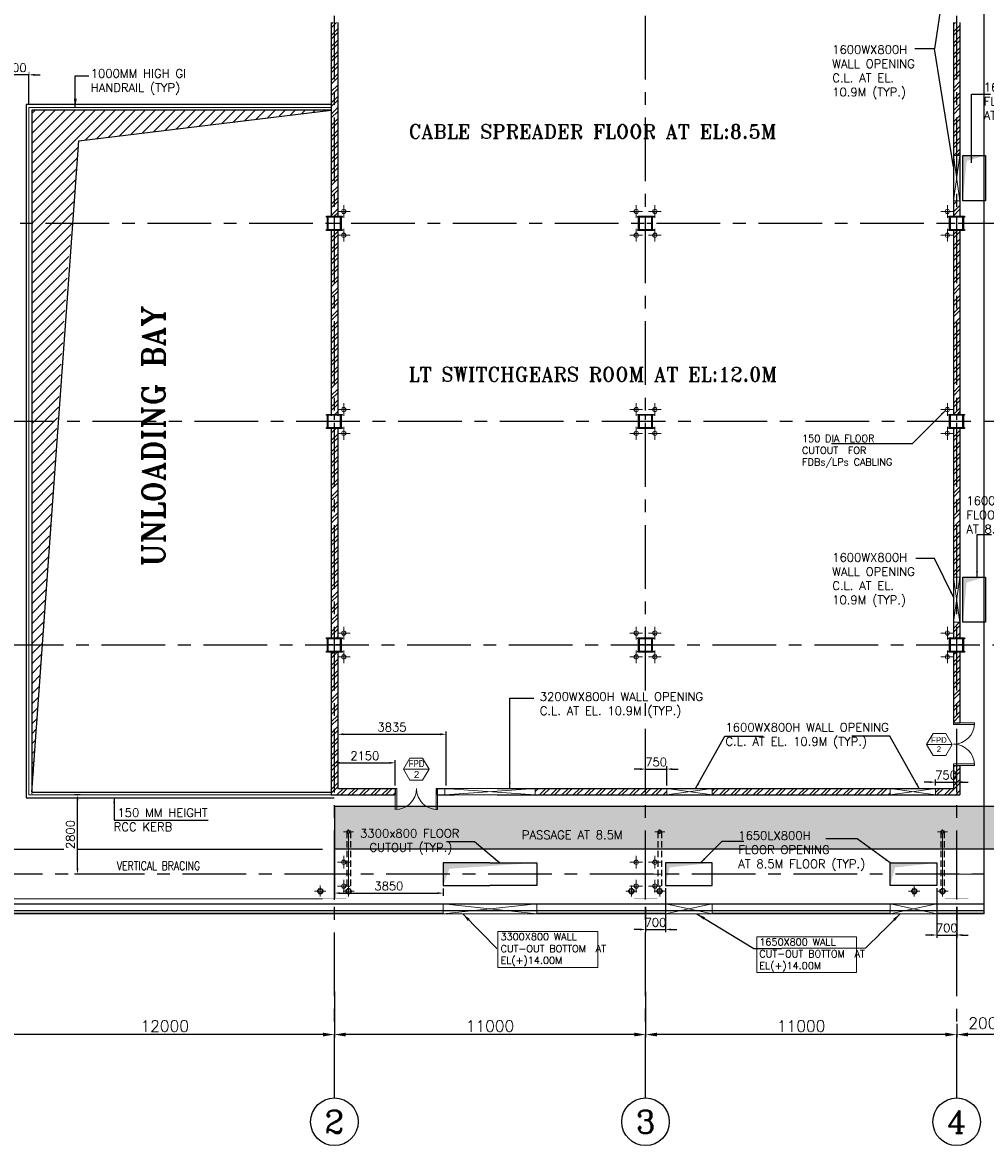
# Model space of a CAD drawing. Header units: inches. Extents: x 156890 to 366890, y 36423 to 221804.
# Tile 5 of 163: x 175714 to 209764, y 86336 to 126027. Entities that reach past the tile are written whole.
import ezdxf
from ezdxf.enums import TextEntityAlignment as Align

# ---------------------------------------------------------------- set-up
doc = ezdxf.new("R2010")
doc.units = ezdxf.units.IN
doc.header["$LTSCALE"] = 1800
doc.header["$MEASUREMENT"] = 0
for name, pattern in [('CENTER', [2, 1.25, -0.25, 0.25, -0.25]), ('CENTER2', [1.125, 0.75, -0.125, 0.125, -0.125]), ('CONTINOUS', [0]), ('DASHED', [0.75, 0.5, -0.25]), ('HIDDEN', [0.375, 0.25, -0.125]), ('HIDDEN2', [0.1875, 0.125, -0.0625])]:
    doc.linetypes.add(name, pattern=pattern)
for name, color, linetype, lineweight in [('1A', 3, 'Continuous', 9), ('2CON', 1, 'Continuous', 13), ('4MM', 4, 'Continuous', 20), ('7', 8, 'CENTER', 13), ('A-DOOR', 31, 'Continuous', 9), ('A-WIN TAG', 3, 'Continuous', 13), ('A-WIN TAG TEXT', 3, 'Continuous', 13), ('CL', 8, 'CENTER', 15), ('CLAD-1', 3, 'Continuous', 15), ('CNOTE', 3, 'Continuous', 15), ('dimension line', 4, 'Continuous', 13), ('DRAIN', 251, 'DASHED', 25), ('HANDRAIL', 3, 'Continuous', 15), ('OPENING EO', 2, 'Continuous', 18), ('RAIN WATER', 6, 'Continuous', 18)]:
    doc.layers.add(name, color=color, linetype=linetype, lineweight=lineweight)
for name, color, linetype in [('AUX COL', 1, 'Continuous'), ('BRACING', 1, 'HIDDEN'), ('CEN', 8, 'CENTER'), ('COL', 1, 'Continuous'), ('CONCRETE', 145, 'Continuous'), ('GRID', 251, 'CENTER'), ('HATCH', 5, 'Continuous'), ('OPENING', 40, 'Continuous'), ('TEXT', 3, 'Continuous'), ('TRAY', 11, 'Continuous'), ('WALL', 6, 'Continuous')]:
    doc.layers.add(name, color=color, linetype=linetype)
doc.styles.add('ROAMNS', font='ROMANS.shx')
doc.styles.add('ROMANC', font='ROMANC.SHX')
doc.styles.add('ROMANS', font='romans.shx')
doc.styles.add('ROMANT', font='romant')
doc.styles.get("Standard").update_dxf_attribs({"font": 'arial.ttf'})
doc.linetypes.add('FENCELINE1', pattern='A,0.25,-0.1,[133,ltypeshp.shx,S=0.1,R=0,X=-0.1,Y=0],-0.1,1', length=1.45)
doc.dimstyles.new('DIM INT 1', dxfattribs={"dimtxt": 300, "dimasz": 200, "dimexe": 100, "dimexo": 100, "dimgap": 100, "dimtad": 1, "dimdec": 0, "dimzin": 13, "dimdsep": 46, "dimlunit": 5, "dimtxsty": 'ROAMNS', "dimblk2": 'OBLIQUE', "dimcen": 0.09, "dimclrd": 9, "dimclre": 9, "dimclrt": 4, "dimadec": 0, "dimazin": 0, "dimtfac": 1, "dimtdec": 0, "dimtix": 1, "dimtmove": 2, "dimatfit": 3, "dimfxl": 1, "dimtolj": 1, "dimtzin": 13, "dimarcsym": 0})
doc.dimstyles.new('DIM100 x2', dxfattribs={"dimscale": 0, "dimtxt": 400, "dimasz": 400, "dimexe": 100, "dimexo": 100, "dimgap": 100, "dimtad": 1, "dimdec": 0, "dimzin": 13, "dimdsep": 46, "dimtxsty": 'ROMANS', "dimblk2": 'OBLIQUE', "dimcen": 100, "dimdle": 100, "dimclrd": 9, "dimclre": 9, "dimclrt": 4, "dimadec": 0, "dimazin": 0, "dimtfac": 1.1, "dimtdec": 0, "dimtix": 1, "dimtmove": 2, "dimatfit": 3, "dimfxl": 1, "dimtolj": 1, "dimtzin": 13, "dimarcsym": 0})
doc.dimstyles.new('small', dxfattribs={"dimtxt": 400, "dimasz": 300, "dimexe": 1, "dimexo": 1, "dimgap": 100, "dimtad": 1, "dimtoh": 1, "dimdec": 0, "dimzin": 0, "dimdsep": 46, "dimtxsty": 'ROMANS', "dimcen": 0.09, "dimclrd": 256, "dimclre": 256, "dimclrt": 7, "dimadec": 0, "dimazin": 0, "dimtfac": 1, "dimtdec": 0, "dimtmove": 0, "dimatfit": 3, "dimfxl": 1, "dimtolj": 1, "dimtzin": 0, "dimarcsym": 0})
doc.dimstyles.new('USER175', dxfattribs={"dimscale": 175, "dimtxt": 2, "dimasz": 1.75, "dimexe": 0, "dimexo": 0, "dimgap": 0.5, "dimtad": 1, "dimdec": 0, "dimzin": 0, "dimdsep": 46, "dimtxsty": 'ROMANS', "dimcen": 0, "dimclrd": 4, "dimclre": 4, "dimclrt": 4, "dimadec": 0, "dimazin": 0, "dimtfac": 0.09, "dimtdec": 0, "dimtix": 1, "dimtofl": 0, "dimtmove": 0, "dimatfit": 3, "dimfxl": 1, "dimtolj": 1, "dimtzin": 0, "dimarcsym": 0})
pattern_1 = [(45, (447808, 12469), (-198.87378, 198.87378), []), (45, (447940.58, 12469), (-198.87378, 198.87378), [])]

# ---------------------------------------------------------------- blocks, each defined once
blk = doc.blocks.new('*D380')
at = {"layer": 'Defpoints', "color": 0, "transparency": 16777216}
for p in [(186744, 91884), (197744, 90740), (186744, 90258)]:
    blk.add_point(p, dxfattribs=at)
at = {"layer": 'dimension line', "color": 9, "lineweight": -2, "transparency": 16777216}
for p, q in [((186744, 91784), (186744, 90158)), ((197744, 90640), (197744, 90158)), ((197344, 90258), (187144, 90258))]:
    blk.add_line(p, q, dxfattribs=at)
at = {"layer": 'dimension line', "color": 9, "transparency": 16777216}
for points in [[(187144, 90325), (187144, 90192), (186744, 90258)], [(197344, 90325), (197344, 90192), (197744, 90258)]]:
    blk.add_solid(points, dxfattribs=at)
at = {"layer": 'dimension line', "color": 4, "transparency": 16777216, "insert": (192244, 90558), "char_height": 400, "attachment_point": 5, "style": 'ROMANS'}
blk.add_mtext('\\A1;11000', dxfattribs=at)
blk = doc.blocks.new('_Oblique')
at = {"color": 0, "linetype": 'ByBlock', "lineweight": -2}
blk.add_line((-0.5, -0.5), (0.5, 0.5), dxfattribs=at)
blk = doc.blocks.new('*D381')
at = {"layer": 'Defpoints', "color": 0, "transparency": 16777216}
for p in [(197744, 91884), (208744, 90740), (197744, 90258)]:
    blk.add_point(p, dxfattribs=at)
at = {"layer": 'dimension line', "color": 9, "lineweight": -2, "transparency": 16777216}
for p, q in [((197744, 91784), (197744, 90158)), ((208744, 90640), (208744, 90158)), ((208344, 90258), (198144, 90258))]:
    blk.add_line(p, q, dxfattribs=at)
at = {"layer": 'dimension line', "color": 9, "transparency": 16777216}
for points in [[(198144, 90325), (198144, 90192), (197744, 90258)], [(208344, 90325), (208344, 90192), (208744, 90258)]]:
    blk.add_solid(points, dxfattribs=at)
at = {"layer": 'dimension line', "color": 4, "transparency": 16777216, "insert": (203244, 90558), "char_height": 400, "attachment_point": 5, "style": 'ROMANS'}
blk.add_mtext('\\A1;11000', dxfattribs=at)
blk = doc.blocks.new('*D382')
at = {"layer": 'Defpoints', "color": 0, "transparency": 16777216}
for p in [(174744, 91884), (186744, 90740), (174744, 90258)]:
    blk.add_point(p, dxfattribs=at)
at = {"layer": 'dimension line', "color": 9, "lineweight": -2, "transparency": 16777216}
for p, q in [((174744, 91784), (174744, 90158)), ((186744, 90640), (186744, 90158)), ((186344, 90258), (175144, 90258))]:
    blk.add_line(p, q, dxfattribs=at)
at = {"layer": 'dimension line', "color": 9, "transparency": 16777216}
for points in [[(175144, 90325), (175144, 90192), (174744, 90258)], [(186344, 90325), (186344, 90192), (186744, 90258)]]:
    blk.add_solid(points, dxfattribs=at)
at = {"layer": 'dimension line', "color": 4, "transparency": 16777216, "insert": (180744, 90558), "char_height": 400, "attachment_point": 5, "style": 'ROMANS'}
blk.add_mtext('\\A1;12000', dxfattribs=at)
blk = doc.blocks.new('COL A')
at = {"layer": '4MM', "const_width": 3}
for points in [[(-412, 900), (412, 900), (412, 850), (-412, 850)], [(-25, 850), (25, 850), (25, -850), (-25, -850)], [(-412, -850), (412, -850), (412, -900), (-412, -900)]]:
    blk.add_lwpolyline(points, close=True, dxfattribs=at)
at = {"layer": 'CL', "color": 25}
for p, q in [((0, -900), (0, 1032)), ((556, 0), (-495, 0))]:
    blk.add_line(p, q, dxfattribs=at)
blk = doc.blocks.new('A-ROW COLUMN')
blk.add_line((181169, 40840), (181169, 42640))
blk.add_line((181169, 40840), (181169, 42640))
at = {"layer": 'CEN'}
blk.add_line((181169, 40840), (181169, 42640), dxfattribs=at)
blk.add_blockref('COL A', (181169, 41740))
blk = doc.blocks.new('A$C61073D35')
at = {"layer": 'COL'}
for p in [(-169169, -41740), (-158169, -41740), (-147169, -41740), (-147169, -41740)]:
    blk.add_blockref('A-ROW COLUMN', p, dxfattribs=at)
blk = doc.blocks.new('pssa-2')
h = blk.add_hatch()
h.set_pattern_fill('DOTS', color=252, scale=6000, style=0)
h.set_pattern_definition([(0, (0, 479.1), (187.5, 375), [0, -375])])
h.paths.add_polyline_path([(131052, -6491), (116657, -6491), (116657, -10228), (104657, -10228), (104657, -12078), (71157, -12078), (71157, -13578), (106157, -13578), (106157, -11728), (118157, -11728), (118157, -7991), (129552, -7991), (129552, -9999), (138109, -9999), (138109, -13578), (159657, -13578), (159657, -9478), (194657, -9478), (194657, -7978), (158157, -7978), (158157, -12078), (139609, -12078), (139609, -8499), (131052, -8499)])
at = {"color": 252}
for p, q in [((71157, -12078), (104657, -12078)), ((71157, -12078), (71157, -13578)), ((71157, -13578), (106157, -13578))]:
    blk.add_line(p, q, dxfattribs=at)
blk = doc.blocks.new('*D373')
at = {"layer": 'Defpoints', "color": 0, "transparency": 16777216}
for p in [(208744, 90577), (208744, 90258), (210744, 90478)]:
    blk.add_point(p, dxfattribs=at)
at = {"layer": 'dimension line', "color": 9, "lineweight": -2, "transparency": 16777216}
for p, q in [((208744, 90477), (208744, 90158)), ((210344, 90258), (209144, 90258)), ((210744, 90378), (210744, 90158))]:
    blk.add_line(p, q, dxfattribs=at)
at = {"layer": 'dimension line', "color": 9, "transparency": 16777216}
for points in [[(209144, 90325), (209144, 90192), (208744, 90258)], [(210344, 90325), (210344, 90192), (210744, 90258)]]:
    blk.add_solid(points, dxfattribs=at)
at = {"layer": 'dimension line', "color": 4, "transparency": 16777216, "insert": (209840, 90661), "char_height": 400, "attachment_point": 5, "style": 'ROMANS'}
blk.add_mtext('\\A1;2000', dxfattribs=at)
blk = doc.blocks.new('AUX COLUM')
at = {"color": 2, "linetype": 'CENTER2', "ltscale": 0.15}
for p, q in [((29690, 90186), (29690, 90686)), ((29940, 90436), (29440, 90436))]:
    blk.add_line(p, q, dxfattribs=at)
at = {"layer": 'AUX COL'}
for p, q in [((29440, 90218), (29440, 90654)), ((29472, 90218), (29472, 90654)), ((29908, 90218), (29908, 90654)), ((29940, 90218), (29940, 90654))]:
    blk.add_line(p, q, dxfattribs=at)
for points in [[(29415, 90686), (29965, 90686), (29965, 90654), (29415, 90654)], [(29415, 90218), (29965, 90218), (29965, 90186), (29415, 90186)]]:
    blk.add_lwpolyline(points, close=True, dxfattribs=at)
blk = doc.blocks.new('A$C316711C6')
at = {"color": 9}
blk.add_blockref('AUX COLUM', (-29690, -90436), dxfattribs=at)
blk = doc.blocks.new('*D406')
at = {"layer": 'Defpoints', "color": 0, "transparency": 16777216}
for p in [(174744, 123927), (175944, 123027)]:
    blk.add_point(p, dxfattribs=at)
at = {"layer": 'TEXT', "color": 9, "lineweight": -2, "transparency": 16777216}
for p, q in [((174744, 124027), (174744, 124277)), ((175944, 123127), (175944, 124277)), ((174544, 124177), (174344, 124177)), ((175944, 124177), (174744, 124177)), ((176144, 124177), (176344, 124177))]:
    blk.add_line(p, q, dxfattribs=at)
at = {"layer": 'TEXT', "color": 9, "transparency": 16777216}
for points in [[(174544, 124211), (174544, 124144), (174744, 124177)], [(176144, 124211), (176144, 124144), (175944, 124177)]]:
    blk.add_solid(points, dxfattribs=at)
at = {"layer": 'TEXT', "color": 4, "transparency": 16777216, "insert": (175344, 124427), "char_height": 300, "attachment_point": 5, "style": 'ROAMNS', "bg_fill": 3, "box_fill_scale": 1.25, "bg_fill_color": 256, "bg_fill_true_color": 13158600, "bg_fill_transparency": 0}
blk.add_mtext('\\A1;1200', dxfattribs=at)
at = {"layer": 'Defpoints', "color": 0, "transparency": 16777216}
blk.add_point((174744, 124177), dxfattribs=at)
blk = doc.blocks.new('*D411')
at = {"layer": 'Defpoints', "color": 0, "transparency": 16777216}
for p in [(177660, 98727), (177855, 98727), (178299, 95927)]:
    blk.add_point(p, dxfattribs=at)
at = {"layer": 'TEXT', "color": 9, "lineweight": -2, "transparency": 16777216}
for p, q in [((177755, 98727), (177560, 98727)), ((177660, 96127), (177660, 98527)), ((178199, 95927), (177560, 95927))]:
    blk.add_line(p, q, dxfattribs=at)
at = {"layer": 'TEXT', "color": 9, "transparency": 16777216}
for points in [[(177626, 98527), (177693, 98527), (177660, 98727)], [(177626, 96127), (177693, 96127), (177660, 95927)]]:
    blk.add_solid(points, dxfattribs=at)
at = {"layer": 'TEXT', "color": 4, "transparency": 16777216, "insert": (177410, 97327), "char_height": 300, "attachment_point": 5, "rotation": 90, "style": 'ROAMNS', "bg_fill": 3, "box_fill_scale": 1.25, "bg_fill_color": 256, "bg_fill_true_color": 13158600, "bg_fill_transparency": 0}
blk.add_mtext('\\A1;2800', dxfattribs=at)
blk = doc.blocks.new('RWDP')
at = {"layer": 'RAIN WATER', "linetype": 'CENTER2', "ltscale": 0.05}
for p, q in [((700, -600), (300, -600)), ((500, -400), (500, -800))]:
    blk.add_line(p, q, dxfattribs=at)
at = {"layer": 'RAIN WATER', "linetype": 'HIDDEN2', "ltscale": 0.25}
blk.add_circle((500, -600), 100, dxfattribs=at)
at = {"layer": 'RAIN WATER', "ltscale": 0.25}
blk.add_circle((500, -600), 75, dxfattribs=at)
blk = doc.blocks.new('M_Double-Flush - 1500 X 2100 FPD2-274474-8_50M')
at = {"layer": 'A-DOOR', "lineweight": 18}
for p, q in [((-750, 865), (-699, 865)), ((-750, 115), (-750, 865)), ((-699, 115), (-699, 865)), ((699, 115), (699, 863)), ((750, 115), (750, 865)), ((-750, 115), (-699, 115)), ((750, 115), (699, 115))]:
    blk.add_line(p, q, dxfattribs=at)
at = {"layer": 'A-DOOR'}
for centre, start, end in [((-750, 115), 0, 90), ((750, 115), 90, 180)]:
    blk.add_arc(centre, 750, start, end, dxfattribs=at)
blk = doc.blocks.new('*D534')
at = {"color": 9, "lineweight": -2, "transparency": 16777216}
for p, q in [((186744, 98827), (186744, 99961)), ((186944, 99861), (188694, 99861)), ((188894, 99057), (188894, 99961))]:
    blk.add_line(p, q, dxfattribs=at)
at = {"color": 9, "transparency": 16777216}
for points in [[(186944, 99895), (186944, 99828), (186744, 99861)], [(188694, 99895), (188694, 99828), (188894, 99861)]]:
    blk.add_solid(points, dxfattribs=at)
at = {"layer": 'Defpoints', "color": 0, "transparency": 16777216}
for p in [(188894, 99861), (188894, 98957), (186744, 98727)]:
    blk.add_point(p, dxfattribs=at)
at = {"color": 4, "transparency": 16777216, "insert": (187819, 100111), "char_height": 300, "attachment_point": 5, "style": 'ROAMNS'}
blk.add_mtext('\\A1;2150', dxfattribs=at)
blk = doc.blocks.new('*D535')
at = {"color": 9, "lineweight": -2, "transparency": 16777216}
for p, q in [((186859, 100943), (186859, 100971)), ((187059, 100871), (190494, 100871)), ((190694, 99057), (190694, 100971))]:
    blk.add_line(p, q, dxfattribs=at)
at = {"color": 9, "transparency": 16777216}
for points in [[(187059, 100904), (187059, 100837), (186859, 100871)], [(190494, 100904), (190494, 100837), (190694, 100871)]]:
    blk.add_solid(points, dxfattribs=at)
at = {"layer": 'Defpoints', "color": 0, "transparency": 16777216}
for p in [(186859, 100843), (190694, 100871), (190694, 98957)]:
    blk.add_point(p, dxfattribs=at)
at = {"color": 4, "transparency": 16777216, "insert": (188777, 101121), "char_height": 300, "attachment_point": 5, "style": 'ROAMNS'}
blk.add_mtext('\\A1;3835', dxfattribs=at)
blk = doc.blocks.new('*D536')
at = {"color": 9, "lineweight": -2, "transparency": 16777216}
for p, q in [((197544, 99640), (197344, 99640)), ((197744, 99567), (197744, 99740)), ((197744, 99640), (198494, 99640)), ((198494, 99057), (198494, 99740)), ((198694, 99640), (198894, 99640))]:
    blk.add_line(p, q, dxfattribs=at)
at = {"color": 9, "transparency": 16777216}
for points in [[(197544, 99673), (197544, 99606), (197744, 99640)], [(198694, 99673), (198694, 99606), (198494, 99640)]]:
    blk.add_solid(points, dxfattribs=at)
at = {"layer": 'Defpoints', "color": 0, "transparency": 16777216}
for p in [(198494, 99640), (197744, 99467), (198494, 98957)]:
    blk.add_point(p, dxfattribs=at)
at = {"color": 4, "transparency": 16777216, "insert": (198119, 99890), "char_height": 300, "attachment_point": 5, "style": 'ROAMNS'}
blk.add_mtext('\\A1;750', dxfattribs=at)
blk = doc.blocks.new('*D537')
at = {"color": 9, "lineweight": -2, "transparency": 16777216}
for p, q in [((207994, 99057), (207994, 99278)), ((208744, 99057), (208744, 99278)), ((207794, 99178), (207594, 99178)), ((207994, 99178), (208744, 99178)), ((208944, 99178), (209144, 99178))]:
    blk.add_line(p, q, dxfattribs=at)
at = {"color": 9, "transparency": 16777216}
for points in [[(207794, 99212), (207794, 99145), (207994, 99178)], [(208944, 99212), (208944, 99145), (208744, 99178)]]:
    blk.add_solid(points, dxfattribs=at)
at = {"layer": 'Defpoints', "color": 0, "transparency": 16777216}
for p in [(207994, 98957), (208744, 99178), (208744, 98957)]:
    blk.add_point(p, dxfattribs=at)
at = {"color": 4, "transparency": 16777216, "insert": (208369, 99428), "char_height": 300, "attachment_point": 5, "style": 'ROAMNS'}
blk.add_mtext('\\A1;750', dxfattribs=at)
blk = doc.blocks.new('*D549')
at = {"color": 9, "lineweight": -2, "transparency": 16777216}
for p, q in [((186744, 95023), (186744, 95357)), ((190594, 95425), (190594, 95157)), ((186944, 95257), (190394, 95257))]:
    blk.add_line(p, q, dxfattribs=at)
at = {"color": 9, "transparency": 16777216}
for points in [[(186944, 95290), (186944, 95224), (186744, 95257)], [(190394, 95290), (190394, 95224), (190594, 95257)]]:
    blk.add_solid(points, dxfattribs=at)
at = {"layer": 'Defpoints', "color": 0, "transparency": 16777216}
for p in [(190594, 95525), (186744, 94923), (190594, 95257)]:
    blk.add_point(p, dxfattribs=at)
at = {"color": 4, "transparency": 16777216, "insert": (188669, 95507), "char_height": 300, "attachment_point": 5, "style": 'ROAMNS'}
blk.add_mtext('\\A1;3850', dxfattribs=at)
blk = doc.blocks.new('*D550')
at = {"color": 9, "lineweight": -2, "transparency": 16777216}
for p, q in [((198444, 95427), (198444, 93871)), ((197744, 94777), (197744, 93871)), ((197544, 93971), (197344, 93971)), ((197744, 93971), (198444, 93971)), ((198644, 93971), (198844, 93971))]:
    blk.add_line(p, q, dxfattribs=at)
at = {"color": 9, "transparency": 16777216}
for points in [[(197544, 94004), (197544, 93938), (197744, 93971)], [(198644, 94004), (198644, 93938), (198444, 93971)]]:
    blk.add_solid(points, dxfattribs=at)
at = {"layer": 'Defpoints', "color": 0, "transparency": 16777216}
for p in [(198444, 95527), (197744, 94877), (198444, 93971)]:
    blk.add_point(p, dxfattribs=at)
at = {"color": 4, "transparency": 16777216, "insert": (198094, 94221), "char_height": 300, "attachment_point": 5, "style": 'ROAMNS'}
blk.add_mtext('\\A1;700', dxfattribs=at)
blk = doc.blocks.new('*D551')
at = {"color": 9, "lineweight": -2, "transparency": 16777216}
for p, q in [((208044, 95427), (208044, 93676)), ((208744, 94777), (208744, 93676)), ((207844, 93776), (207644, 93776)), ((208044, 93776), (208744, 93776)), ((208944, 93776), (209144, 93776))]:
    blk.add_line(p, q, dxfattribs=at)
at = {"color": 9, "transparency": 16777216}
for points in [[(207844, 93809), (207844, 93742), (208044, 93776)], [(208944, 93809), (208944, 93742), (208744, 93776)]]:
    blk.add_solid(points, dxfattribs=at)
at = {"layer": 'Defpoints', "color": 0, "transparency": 16777216}
for p in [(208044, 95527), (208744, 94877), (208744, 93776)]:
    blk.add_point(p, dxfattribs=at)
at = {"color": 4, "transparency": 16777216, "insert": (208394, 94026), "char_height": 300, "attachment_point": 5, "style": 'ROAMNS'}
blk.add_mtext('\\A1;700', dxfattribs=at)
blk = doc.blocks.new('A$C7CD21402')
at = {"layer": 'CL'}
for p, q in [((12555, 23421), (12105, 23421)), ((12330, 23646), (12330, 23196)), ((22895, 23421), (22445, 23421)), ((22670, 23646), (22670, 23196)), ((23555, 23421), (23105, 23421)), ((23330, 23646), (23330, 23196)), ((33895, 23421), (33445, 23421)), ((33670, 23646), (33670, 23196)), ((12330, 22804), (12330, 22354)), ((22670, 22804), (22670, 22354)), ((23330, 22804), (23330, 22354)), ((33670, 22804), (33670, 22354)), ((12555, 22579), (12105, 22579)), ((22895, 22579), (22445, 22579)), ((23555, 22579), (23105, 22579)), ((33895, 22579), (33445, 22579)), ((12555, 16421), (12105, 16421)), ((12330, 16646), (12330, 16196)), ((22895, 16421), (22445, 16421)), ((22670, 16646), (22670, 16196)), ((23555, 16421), (23105, 16421)), ((23330, 16646), (23330, 16196)), ((33895, 16421), (33445, 16421)), ((33670, 16646), (33670, 16196)), ((12555, 15578), (12105, 15578)), ((12330, 15803), (12330, 15353)), ((22895, 15578), (22445, 15578)), ((22670, 15803), (22670, 15353)), ((23555, 15578), (23105, 15578)), ((23330, 15803), (23330, 15353)), ((33895, 15578), (33445, 15578)), ((33670, 15803), (33670, 15353)), ((12330, 8746), (12330, 8296)), ((22670, 8746), (22670, 8296)), ((23330, 8746), (23330, 8296)), ((33670, 8746), (33670, 8296)), ((12555, 8521), (12105, 8521)), ((22895, 8521), (22445, 8521)), ((23555, 8521), (23105, 8521)), ((33895, 8521), (33445, 8521)), ((12555, 7679), (12105, 7679)), ((12330, 7904), (12330, 7454)), ((22895, 7679), (22445, 7679)), ((22670, 7904), (22670, 7454)), ((23555, 7679), (23105, 7679)), ((23330, 7904), (23330, 7454)), ((33895, 7679), (33445, 7679)), ((33670, 7904), (33670, 7454)), ((12555, 421), (12105, 421)), ((12330, 646), (12330, 196)), ((22895, 421), (22445, 421)), ((22670, 646), (22670, 196)), ((23555, 421), (23105, 421)), ((23330, 646), (23330, 196)), ((12330, -197), (12330, -647)), ((22670, -197), (22670, -647)), ((23330, -197), (23330, -647)), ((12555, -422), (12105, -422)), ((22895, -422), (22445, -422)), ((23555, -422), (23105, -422))]:
    blk.add_line(p, q, dxfattribs=at)
at = {"layer": 'OPENING EO', "color": 7}
for centre in [(12330, 23421), (22670, 23421), (23330, 23421), (33670, 23421), (12330, 22579), (22670, 22579), (23330, 22579), (33670, 22579), (12330, 16421), (22670, 16421), (23330, 16421), (33670, 16421), (12330, 15578), (22670, 15578), (23330, 15578), (33670, 15578), (12330, 8521), (22670, 8521), (23330, 8521), (33670, 8521), (12330, 7679), (22670, 7679), (23330, 7679), (33670, 7679), (12330, 421), (22670, 421), (23330, 421), (12330, -422), (22670, -422), (23330, -422)]:
    blk.add_circle(centre, 75, dxfattribs=at)
at = {"layer": 'OPENING EO'}
blk.add_leader([(33601, 16392), (32428, 15205), (29579, 15205)], dimstyle='DIM INT 1', override={"dimgap": 100, "dimtad": 0}, dxfattribs=at)

msp = doc.modelspace()

# ---------------------------------------------------------------- hatches: boundary and pattern name
h = msp.add_hatch()
h.set_pattern_fill('ANSI32', color=8, scale=750, style=0)
h.set_pattern_definition(pattern_1)
h.paths.add_polyline_path([(186859.1, 126027.2), (186629.1, 126027.2), (186629.1, 119177.2), (186859.1, 119177.2)])
h = msp.add_hatch()
h.set_pattern_fill('ANSI32', color=8, scale=750, style=0)
h.set_pattern_definition(pattern_1)
h.paths.add_polyline_path([(208629.1, 118677.2), (208859.1, 118677.2), (208859.1, 112177.2), (208629.1, 112177.2)])
h.paths.add_polyline_path([(208629.2, 106427.3), (208859.1, 106427.3), (208859.1, 111677.2), (208629.1, 111677.2), (208629.1, 104277.2), (208859.1, 104277.2), (208859.1, 104827.1), (208629.2, 104827.1)])
h.paths.add_polyline_path([(208859.1, 119727.1), (208629.2, 119727.1), (208629.2, 121327.3), (208859.1, 121327.3), (208859.1, 126027.2), (208629.1, 126027.2), (208629.1, 119177.2), (208859.1, 119177.2)])
h.paths.add_polyline_path([(208629.1, 101270.8), (208859.2, 101270.8), (208859.2, 103777.2), (208629.1, 103777.2)])
h = msp.add_hatch()
h.set_pattern_fill('ANSI32', color=8, scale=750, style=0)
h.set_pattern_definition(pattern_1)
h.paths.add_polyline_path([(186744.1, 118677.2), (186629.1, 118677.2), (186629.1, 112177.2), (186744.1, 112177.2)])
h.paths.add_polyline_path([(186859.1, 118677.2), (186744.1, 118677.2), (186744.1, 112177.2), (186859.1, 112177.2)])
h = msp.add_hatch()
h.set_pattern_fill('ANSI32', color=8, scale=750, style=0)
h.set_pattern_definition(pattern_1)
h.paths.add_polyline_path([(186859.1, 111677.2), (186629.1, 111677.2), (186629.1, 104277.2), (186859.1, 104277.2)])
h.paths.add_polyline_path([(208859.1, 99770.8), (208744.1, 99770.8), (208744.1, 98727.2), (208859.1, 98727.2)])
h.paths.add_polyline_path([(193844.2, 98957.2), (193844.2, 98727.2), (197744.1, 98727.2), (197744.1, 98957.2)])
h.paths.add_polyline_path([(207993.9, 98957.2), (207993.9, 98727.2), (208744.1, 98727.2), (208744.1, 99770.8), (208629.1, 99770.8), (208629.1, 98957.2)])
h.paths.add_polyline_path([(200094.4, 98957.2), (200094.4, 98727.2), (206393.9, 98727.2), (206393.9, 98957.2)])
h.paths.add_polyline_path([(198494.4, 98727.2), (198494.4, 98957.2), (197744.1, 98957.2), (197744.1, 98727.2)])
h = msp.add_hatch()
h.set_pattern_fill('ANSI32', color=8, scale=750, style=0)
h.set_pattern_definition(pattern_1)
h.paths.add_polyline_path([(186744.1, 98727.2), (188893.9, 98727.2), (188893.9, 98957.2), (186859.1, 98957.2), (186859.1, 103777.2), (186744.1, 103777.2)])
h.paths.add_polyline_path([(186629.1, 98727.2), (186744.1, 98727.2), (186744.1, 103777.2), (186629.1, 103777.2)])
at = {"layer": 'OPENING'}
h = msp.add_hatch(dxfattribs=at)
h.set_pattern_fill('ANSI31', color=8, scale=2000, style=0)
h.set_pattern_definition([(45, (458149.6, 12469), (-176.7767, 176.7767), [])])
h.paths.add_polyline_path([(176044.1, 116927.2), (177287.1, 116927.2), (177702.2, 121839.2), (186529.1, 122927.2), (176044.1, 122927.2)])
h.paths.add_polyline_path([(177287.1, 116927.2), (176044.1, 116927.2), (176044.1, 98527.2)])

# ---------------------------------------------------------------- linework, layer by layer
for centre in [(186744.1, 87176.1), (186744.1, 87176.1), (197744.1, 87176.1), (197744.1, 87176.1), (208744.1, 87176.1), (208744.1, 87176.1)]:
    msp.add_circle(centre, 840.3)
at = {"layer": '2CON'}
for p, q in [((208582, 100508.2), (207682, 100508.2)), ((190088.1, 99635.1), (189188.1, 99635.1))]:
    msp.add_line(p, q, dxfattribs=at)
at = {"layer": '7', "ltscale": 0.5}
for p, q in [((187067.4, 97427.2), (187424.2, 97427.2)), ((198067.4, 97427.2), (198424.2, 97427.2)), ((208067.4, 97427.2), (208424.2, 97427.2))]:
    msp.add_line(p, q, dxfattribs=at)
at = {"layer": '7'}
for p, q in [((187244.1, 95134.6), (187244.1, 97562.8)), ((197744.1, 95134.6), (197744.1, 97562.8)), ((208244.1, 95134.6), (208244.1, 97562.8))]:
    msp.add_line(p, q, dxfattribs=at)
at = {"layer": 'A-WIN TAG'}
for points in [[(207907, 100897.9), (207682, 100508.2), (207907, 100118.5), (208357, 100118.5), (208582, 100508.2), (208357, 100897.9)], [(189413.1, 100024.8), (189188.1, 99635.1), (189413.1, 99245.4), (189863.1, 99245.4), (190088.1, 99635.1), (189863.1, 100024.8)]]:
    msp.add_lwpolyline(points, close=True, dxfattribs=at)
at = {"layer": 'BRACING', "const_width": 40}
for points in [[(175156.6, 96802.2), (186331.6, 96802.2)], [(175156.6, 95052.2), (186331.6, 95052.2)]]:
    msp.add_lwpolyline(points, dxfattribs=at)
at = {"layer": 'CLAD-1', "flags": 128}
for points in [[(209719.1, 94519.2), (173841.2, 94519.2), (173841.2, 98477.2)], [(190594, 94547.2), (173869.2, 94547.2), (173869.2, 98477.2)], [(198444.1, 94547.2), (193894.3, 94547.2)], [(206393.9, 94547.2), (200094.1, 94547.2)], [(209719.1, 94547.2), (208043.9, 94547.2)]]:
    msp.add_lwpolyline(points, dxfattribs=at)
at = {"layer": 'CONCRETE'}
for p, q in [((186629.1, 123127.2), (175844.1, 123127.2)), ((175844.1, 123127.2), (175844.1, 98627.2)), ((186629.1, 122927.2), (176044.1, 122927.2)), ((176044.1, 122927.2), (176044.1, 98827.2)), ((175844.1, 98627.2), (186729.1, 98627.2)), ((176044.1, 98827.2), (186629.1, 98827.2)), ((174199.2, 94877.2), (209719.1, 94877.2)), ((173969.2, 94647.2), (209719.1, 94647.2))]:
    msp.add_line(p, q, dxfattribs=at)
msp.add_lwpolyline([(176044.1, 98827.2), (177702.2, 121839.2), (186629.1, 122927.2)], dxfattribs=at)
at = {"layer": 'DRAIN', "color": 4, "linetype": 'HIDDEN', "ltscale": 0.5}
for p, q in [((187181.6, 97427.2), (187181.6, 95404.7)), ((187306.6, 97427.2), (187306.6, 95406)), ((198181.6, 97427.2), (198181.6, 95404.7)), ((198306.6, 97427.2), (198306.6, 95406)), ((208181.6, 97427.2), (208181.6, 95404.7)), ((208306.6, 97427.2), (208306.6, 95406))]:
    msp.add_line(p, q, dxfattribs=at)
at = {"layer": 'GRID'}
for p, q in [((197744.1, 88016.5), (197744.1, 181402.9)), ((208744.1, 88016.5), (208744.1, 176539.9)), ((186744.1, 88016.5), (186744.1, 175427.2)), ((243583.9, 118927.2), (171470.2, 118927.2)), ((288444.1, 111927.2), (171547.6, 111927.2)), ((171313.1, 104027.2), (244812.6, 104027.2)), ((316826.7, 95927.2), (167944.1, 95927.2))]:
    msp.add_line(p, q, dxfattribs=at)
at = {"layer": 'HANDRAIL', "linetype": 'FENCELINE1', "ltscale": 0.25}
for p, q in [((186629.1, 123027.2), (175944.1, 123027.2)), ((175944.1, 123027.2), (175944.1, 98727.2)), ((175944.1, 98727.2), (186629.1, 98727.2))]:
    msp.add_line(p, q, dxfattribs=at)
at = {"layer": 'HATCH'}
for points in [[(208959.2, 119727.1), (208959.2, 121327.3), (209097.4, 121132.7), (209759.2, 121327.3)], [(208959.2, 104827.1), (208959.2, 106427.3), (209097.4, 106232.7), (209759.2, 106427.3)], [(190593.9, 95525.2), (190594, 96327.2), (190804.1, 96116.9), (193894.3, 96327.2)], [(198444.1, 95527.2), (198444.1, 96327.2), (198596, 96165.1), (200094.3, 96327.2)], [(206393.9, 95529.2), (206393.9, 96327.2), (206565.3, 96162.7), (208044.1, 96327.2)]]:
    msp.add_solid(points, dxfattribs=at)
at = {"layer": 'OPENING EO'}
for p, q in [((208629.2, 121327.3), (208859.2, 119727.1)), ((208629.2, 119727.1), (208859.2, 121327.3)), ((208629.2, 106427.3), (208859.2, 104827.1)), ((208629.2, 104827.1), (208859.2, 106427.3)), ((190644.1, 98957.2), (193844.2, 98727.2)), ((193844.2, 98957.2), (190644.1, 98727.2)), ((198494.4, 98957.2), (200094.4, 98727.2)), ((200094.4, 98957.2), (198494.4, 98727.2)), ((207993.9, 98957.2), (206393.9, 98727.2)), ((206393.9, 98957.2), (207993.9, 98727.2)), ((190594, 94877.2), (193894.3, 94519.2)), ((193894.3, 94877.2), (190594, 94519.2)), ((198444.1, 94877.2), (200094.1, 94519.2)), ((200094.1, 94877.2), (198444.1, 94519.2)), ((206393.9, 94877.2), (208043.9, 94519.2)), ((208043.9, 94877.2), (206393.9, 94519.2))]:
    msp.add_line(p, q, dxfattribs=at)
for points in [[(208629.2, 121327.3), (208859.2, 121327.3), (208859.2, 119727.1), (208629.2, 119727.1)], [(208629.2, 106427.3), (208859.2, 106427.3), (208859.2, 104827.1), (208629.2, 104827.1)], [(190644.1, 98727.2), (193844.2, 98727.2), (193844.2, 98957.2), (190644.1, 98957.2)], [(198494.4, 98957.2), (200094.4, 98957.2), (200094.4, 98727.2), (198494.4, 98727.2)], [(206393.9, 98957.2), (207993.9, 98957.2), (207993.9, 98727.2), (206393.9, 98727.2)], [(198444.1, 94519.2), (200094.1, 94519.2), (200094.1, 94877.2), (198444.1, 94877.2)], [(206393.9, 94519.2), (208043.9, 94519.2), (208043.9, 94877.2), (206393.9, 94877.2)]]:
    msp.add_lwpolyline(points, close=True, dxfattribs=at)
at = {"layer": 'OPENING EO', "elevation": 0}
msp.add_lwpolyline([(190594, 94877.2), (193894.3, 94877.2), (193894.3, 94519.2), (190594, 94519.2)], close=True, dxfattribs=at)
at = {"layer": 'RAIN WATER', "linetype": 'HIDDEN2', "ltscale": 0.25}
for centre in [(187244.1, 97427.2), (198244.1, 97427.2), (208244.1, 97427.2)]:
    msp.add_circle(centre, 62.5, dxfattribs=at)
at = {"layer": 'RAIN WATER', "color": 6}
for centre in [(187244.1, 97427.2), (198244.1, 97427.2), (208244.1, 97427.2)]:
    msp.add_circle(centre, 50, dxfattribs=at)
at = {"layer": 'TRAY', "color": 1, "linetype": 'CONTINOUS'}
for points in [[(209759.2, 121327.3), (209759.2, 119727.1), (208959.2, 119727.1), (208959.2, 121327.3)], [(209759.2, 106427.3), (209759.2, 104827.1), (208959.2, 104827.1), (208959.2, 106427.3)], [(198444.1, 95527.2), (200094.3, 95529.2), (200094.3, 96327.2), (198444.1, 96327.2)], [(208044.1, 95527.2), (206393.9, 95529.2), (206393.9, 96327.2), (208044.1, 96327.2)]]:
    msp.add_lwpolyline(points, close=True, dxfattribs=at)
at = {"layer": 'TRAY', "color": 1, "linetype": 'CONTINOUS', "elevation": 0}
for points in [[(192244.1, 96327.2), (190594, 96327.2), (190593.9, 95525.2), (192244.1, 95527.2)], [(192244.1, 96327.2), (193894.3, 96327.2), (193894.3, 95527.2), (192244.1, 95527.2)]]:
    msp.add_lwpolyline(points, dxfattribs=at)
at = {"layer": 'WALL'}
for p, q in [((209719.1, 94519.2), (209719.1, 140107.2)), ((186629.1, 126027.2), (186629.1, 119177.2)), ((186859.1, 126027.2), (186859.1, 119177.2)), ((208629.1, 126027.2), (208629.1, 119177.2)), ((208859.1, 126027.2), (208859.1, 119177.2)), ((186629.1, 118677.2), (186629.1, 112127.2)), ((186859.1, 118677.2), (186859.1, 112127.2)), ((208629.1, 118677.2), (208629.1, 112177.2)), ((208859.1, 118677.2), (208859.1, 112177.2)), ((186629.1, 111727.2), (186629.1, 104277.2)), ((186859.1, 111727.2), (186859.1, 104277.2)), ((208629.1, 111677.2), (208629.1, 104277.2)), ((208859.1, 111677.2), (208859.1, 104277.2)), ((186629.1, 103777.2), (186629.1, 98727.2)), ((186859.1, 103777.2), (186859.1, 98957.2)), ((208629.1, 103777.2), (208629.1, 101270.8)), ((208859.1, 103777.2), (208859.1, 101270.8)), ((208629.1, 99770.8), (208629.1, 98957.2)), ((208859.1, 99770.8), (208859.1, 98727.2)), ((186859.1, 98957.2), (188893.9, 98957.2)), ((188893.9, 98957.2), (188893.9, 98727.2)), ((190393.9, 98727.2), (190393.9, 98957.2)), ((190393.9, 98957.2), (190994.1, 98957.2)), ((192494.1, 98957.2), (207371.1, 98957.2)), ((207371.1, 98957.2), (208629.1, 98957.2)), ((186629.1, 98727.2), (188893.9, 98727.2)), ((190393.9, 98727.2), (190994.1, 98727.2)), ((192494.1, 98727.2), (207371.1, 98727.2)), ((207371.1, 98727.2), (208859.1, 98727.2))]:
    msp.add_line(p, q, dxfattribs=at)
for points in [[(208629.1, 101270.8), (208859.2, 101270.8)], [(208629.1, 99770.8), (208859.2, 99770.8)]]:
    msp.add_lwpolyline(points, dxfattribs=at)

# ---------------------------------------------------------------- block references
for name, p in [('A$C7CD21402', (174744.1, 95927.2)), ('pssa-2', (115586.7, 110404.9)), ('A$C316711C6', (186744.1, 118927.2)), ('A$C316711C6', (197744.1, 118927.2)), ('A$C316711C6', (208744.1, 118927.2)), ('A$C316711C6', (186744.1, 111927.2)), ('A$C316711C6', (197744.1, 111927.2)), ('A$C316711C6', (208744.1, 111927.2)), ('A$C316711C6', (186744.1, 104027.2)), ('A$C316711C6', (197744.1, 104027.2)), ('A$C316711C6', (208744.1, 104027.2)), ('A$C61073D35', (174744.1, 95927.2))]:
    msp.add_blockref(name, p)
at = {"layer": 'A-DOOR', "xscale": -1, "rotation": 270}
msp.add_blockref('M_Double-Flush - 1500 X 2100 FPD2-274474-8_50M', (208514.1, 100520.8), dxfattribs=at)
at = {"layer": 'A-DOOR', "rotation": 180}
msp.add_blockref('M_Double-Flush - 1500 X 2100 FPD2-274474-8_50M', (189643.9, 99072.2), dxfattribs=at)
at = {"layer": 'RAIN WATER', "xscale": -1}
for p in [(186744.1, 95927.2), (197744.1, 95927.2), (207744.1, 95927.2)]:
    msp.add_blockref('RWDP', p, dxfattribs=at)
at = {"layer": 'RAIN WATER'}
for p in [(186744.1, 95927.2), (197744.1, 95927.2), (207744.1, 95927.2)]:
    msp.add_blockref('RWDP', p, dxfattribs=at)

# ---------------------------------------------------------------- texts
at = {"layer": 'A-WIN TAG'}
for s, p in [('FPD', (208116.2, 100668.2)), ('2', (208116.2, 100346.5))]:
    msp.add_text(s, height=200, dxfattribs=at).set_placement(p, align=Align.MIDDLE)
at = {"layer": 'A-WIN TAG TEXT', "width": 0.8}
msp.add_text('FPD', height=250, dxfattribs=at).set_placement((189649.5, 99835.1), align=Align.MIDDLE)
at = {"layer": 'A-WIN TAG TEXT'}
msp.add_text('2', height=250, dxfattribs=at).set_placement((189649.7, 99449.3), align=Align.MIDDLE)
at = {"layer": 'OPENING EO', "color": 3, "attachment_point": 1, "style": 'ROMANS'}
for s, insert, char_height, width in [('1600LX800H\\PFLOOR OPENING\\PAT 8.5M FLOOR ', (209700.1, 123888.3), 300, 4262.5), ('150 DIA FLOOR CUTOUT  FOR FDBs/LPs CABLING', (203277.5, 111448.8), 250, 3645.142), ('1600LX800H\\PFLOOR OPENING\\PAT 8.5M FLOOR ', (209085.6, 109271.9), 300, 4262.5), ('\\pi338.39;150 MM HEIGHT \\P\\pi-300,l300; RCC KERB', (178736, 98249.1), 300, 4262.5), ('\\pi188.39;3300x800 FLOOR \\P\\pi516.96;CUTOUT (TYP.) ', (187465.8, 97519.7), 300, 4262.5), ('1650LX800H\\PFLOOR OPENING\\PAT 8.5M FLOOR (TYP.)', (201022.7, 97439.7), 300, 4262.5)]:
    msp.add_mtext(s, dxfattribs=dict(at, insert=insert, char_height=char_height, width=width))
at = {"layer": 'TEXT', "color": 3, "style": 'ROMANT'}
for s, p in [('CABLE SPREADER FLOOR AT EL:8.5M', (189364.3, 121926.6)), ('LT SWITCHGEARS ROOM AT EL:12.0M', (189364.3, 113343.4))]:
    msp.add_text(s, height=500, dxfattribs=at).set_placement(p)
msp.add_text('UNLOADING BAY', height=800, rotation=90, dxfattribs=at).set_placement((180744.1, 106797.1))
at = {"layer": 'TEXT', "style": 'ROMANS'}
msp.add_text('PASSAGE AT 8.5M', height=300, dxfattribs=at).set_placement((193370.9, 97166.2))
at = {"layer": 'TEXT', "style": 'ROMANC'}
for s, p in [('2', (186744.1, 87176.1)), ('3', (197744.1, 87176.1)), ('4', (208744.1, 87176.1))]:
    msp.add_text(s, height=800, dxfattribs=at).set_placement(p, align=Align.MIDDLE)
at = {"layer": 'TEXT', "char_height": 300, "attachment_point": 1, "style": 'ROMANS'}
for s, insert, width in [('1600WX800H WALL OPENING\\PC.L. AT EL. 10.9M (TYP.)', (204344.6, 125217.9), 3520.296), ('1000MM HIGH GI HANDRAIL (TYP) ', (178128.4, 124374.9), 4064.029), ('1600WX800H WALL OPENING\\PC.L. AT EL. 10.9M (TYP.)', (204344.6, 107269.7), 3520.296), ('3200WX800H WALL OPENING\\PC.L. AT EL. 10.9M (TYP.)', (194005.8, 102351.5), 6870.648), ('1600WX800H WALL OPENING\\PC.L. AT EL. 10.9M (TYP.)', (200570.7, 101265.7), 6870.648), ('{\\W0.8;VERTICAL BRACING}', (179052.8, 96371.8), 4816.521)]:
    msp.add_mtext(s, dxfattribs=dict(at, insert=insert, width=width))
at = {"layer": 'TEXT', "insert": (201767.3, 93653.4), "char_height": 250, "width": 4159.346, "attachment_point": 1, "style": 'ROMANS', "bg_fill": 2}
msp.add_mtext('1650X800 WALL  \\PCUT-OUT BOTTOM  AT EL(+)14.00M', dxfattribs=at)

# ---------------------------------------------------------------- dimensions: what is measured, and where the dimension line sits
for base, p1, p2, picture, middle in [((190694, 100870.8), (186859.1, 100843.3), (190694, 98957.2), '*D535', (188776.6, 101120.8)), ((188893.9, 99861.2), (186744.1, 98727.2), (188893.9, 98957.2), '*D534', (187819, 100111.2)), ((198494.4, 99639.8), (197744.1, 99467.5), (198494.4, 98957.2), '*D536', (198119.3, 99889.8)), ((208744.1, 99178.4), (207993.9, 98957.2), (208744.1, 98957.2), '*D537', (208369, 99428.4)), ((190593.9, 95256.9), (186744.1, 94923.1), (190593.9, 95525.2), '*D549', (188669, 95506.9)), ((198444.1, 93971.1), (197744.1, 94877.2), (198444.1, 95527.2), '*D550', (198094.1, 94221.1)), ((208744.1, 93775.8), (208044.1, 95527.2), (208744.1, 94877.2), '*D551', (208394.1, 94025.8))]:
    dim = msp.add_linear_dim(base=base, p1=p1, p2=p2, dimstyle='DIM INT 1')
    dim.commit()
    dim.dimension.update_dxf_attribs({"geometry": picture, "text_midpoint": middle})
at = {"layer": 'dimension line'}
for base, p1, p2, picture, middle in [((174744.1, 90258.3), (186744.1, 90740), (174744.1, 91883.9), '*D382', (180744.1, 90558.3)), ((186744.1, 90258.3), (197744.1, 90740), (186744.1, 91883.9), '*D380', (192244.1, 90558.3)), ((197744.1, 90258.3), (208744.1, 90740), (197744.1, 91883.9), '*D381', (203244.1, 90558.3))]:
    dim = msp.add_linear_dim(base=base, p1=p1, p2=p2, angle=180, dimstyle='DIM100 x2', override={"dimscale": 1}, dxfattribs=at)
    dim.commit()
    dim.dimension.update_dxf_attribs({"geometry": picture, "text_midpoint": middle})
dim = msp.add_linear_dim(base=(208744.1, 90258.3), p1=(210744.1, 90478), p2=(208744.1, 90576.7), angle=180, dimstyle='DIM100 x2', override={"dimscale": 1}, dxfattribs=at)
dim.commit()
dim.dimension.update_dxf_attribs({"geometry": '*D373', "text_midpoint": (209840.4, 90661.3), "dimtype": 160})

# ---------------------------------------------------------------- leaders
for points, dimstyle, override in [([(208629.1, 129627.2), (207954.1, 125091.5), (207266.4, 125091.5)], 'DIM INT 1', {"dimgap": 100, "dimtad": 0}), ([(208629.1, 120920.6), (207954.1, 125091.5), (207266.4, 125091.5)], 'DIM INT 1', {"dimgap": 100, "dimtad": 0}), ([(177582, 123027.2), (177582, 124140.6), (178064.6, 124140.6)], 'USER175', {"dimgap": 0.5, "dimtad": 0, "dimfxl": 0.18}), ([(209265.6, 121061.8), (209265.6, 123494), (209945, 123494)], 'DIM INT 1', {"dimgap": 100, "dimtad": 0}), ([(209464.6, 106427.3), (209464.6, 107925.7), (209974.5, 107925.7)], 'DIM INT 1', {"dimgap": 100, "dimtad": 0}), ([(208629.1, 105718.9), (207956.9, 107083.8), (207302.8, 107083.8)], 'DIM INT 1', {"dimgap": 100, "dimtad": 0}), ([(192941.8, 98957.2), (192941.8, 102144.3), (193796.6, 102144.3)], 'DIM INT 1', {"dimgap": 100, "dimtad": 0}), ([(199515, 98957.2), (200549.7, 100801.9), (201901.9, 100801.9)], 'DIM INT 1', {"dimgap": 100, "dimtad": 0}), ([(207417.7, 98957.2), (206383.1, 100801.9), (205030.9, 100801.9)], 'DIM INT 1', {"dimgap": 100, "dimtad": 0}), ([(192578.6, 96327.2), (191695.2, 97067.2), (190702.5, 97067.2)], 'DIM INT 1', {"dimgap": 100, "dimtad": 0}), ([(199690.7, 96327.2), (200454.9, 97090.9), (201214.6, 97090.9)], 'DIM INT 1', {"dimgap": 100, "dimtad": 0}), ([(206393.9, 96327.2), (205226.2, 97178.6), (204115.7, 97178.6)], 'DIM INT 1', {"dimgap": 100, "dimtad": 0})]:
    msp.add_leader(points, dimstyle=dimstyle, override=override)
at = {"layer": 'CNOTE', "ltscale": 100}
msp.add_leader([(191285.6, 94519.2), (192524.8, 93264.8), (192524.8, 93299.8)], dimstyle='small', override={"dimtxt": 500, "dimtad": 0, "dimtoh": 0, "dimclrd": 9, "dimclre": 9, "dimclrt": 4, "dimfxl": 1.5, "dimarcsym": 1}, dxfattribs=at)
at = {"layer": 'OPENING EO'}
msp.add_leader([(178956.7, 98627.2), (178956.5, 97838), (182280.5, 97838)], dimstyle='DIM INT 1', override={"dimgap": 100, "dimtad": 0}, dxfattribs=at)

# ---------------------------------------------------------------- next in the draw order: linework, layer by layer
at = {"layer": '1A'}
msp.add_lwpolyline([(201675.4, 93709.6), (205207.3, 93709.6), (205207.3, 92446.9), (201675.4, 92446.9)], close=True, dxfattribs=at)

# ---------------------------------------------------------------- next in the draw order: texts
at = {"layer": 'TEXT', "insert": (192616.7, 93839.9), "char_height": 250, "width": 4159.346, "attachment_point": 1, "style": 'ROMANS', "bg_fill": 2}
msp.add_mtext('3300X800 WALL  \\PCUT-OUT BOTTOM  AT EL(+)14.00M', dxfattribs=at)

# ---------------------------------------------------------------- next in the draw order: dimensions: what is measured, and where the dimension line sits
at = {"layer": 'TEXT', "color": 139}
dim = msp.add_linear_dim(base=(174744.2, 124177.3), p1=(175944.2, 123027.2), p2=(174744.2, 123927.2), dimstyle='DIM INT 1', override={"dimfxl": 2.5, "dimtfill": 1, "dimarcsym": 2}, dxfattribs=at)
dim.commit()
dim.dimension.update_dxf_attribs({"geometry": '*D406', "text_midpoint": (175344.2, 124427.3)})
dim = msp.add_linear_dim(base=(177659.7, 98727.2), p1=(178299.3, 95927.2), p2=(177854.6, 98727.2), angle=90, dimstyle='DIM INT 1', override={"dimfxl": 2.5, "dimtfill": 1, "dimarcsym": 2}, dxfattribs=at)
dim.commit()
dim.dimension.update_dxf_attribs({"geometry": '*D411', "text_midpoint": (177409.7, 97327.2)})

# ---------------------------------------------------------------- next in the draw order: leaders
at = {"layer": 'CNOTE', "ltscale": 100}
for points in [[(199560.4, 94519.2), (201577.4, 93299.8), (202554.1, 93299.8)], [(206739.7, 94519.2), (205515.3, 93316.1), (202554.1, 93299.8)], [(206739.7, 94519.2), (205515.3, 93316.1), (202554.1, 93299.8)]]:
    msp.add_leader(points, dimstyle='small', override={"dimtxt": 500, "dimtad": 0, "dimtoh": 0, "dimclrd": 9, "dimclre": 9, "dimclrt": 4, "dimfxl": 1.5, "dimarcsym": 1}, dxfattribs=at)

# ---------------------------------------------------------------- next in the draw order: linework, layer by layer
at = {"layer": '1A'}
msp.add_lwpolyline([(192524.8, 93896.1), (196056.7, 93896.1), (196056.7, 92633.4), (192524.8, 92633.4)], close=True, dxfattribs=at)

doc.saveas('drawing.dxf')
